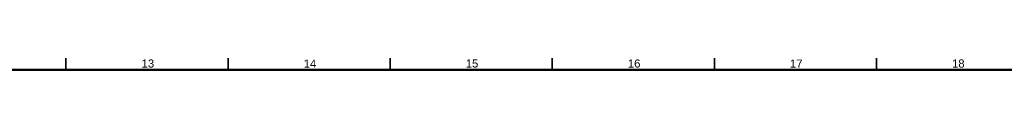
# Model space of a CAD drawing. Header units: millimetres. Extents: x 4 to 1188, y 1 to 840.
# Tile 122 of 123: x 580.22 to 883.95, y 836 to 839.5. Entities that reach past the tile are written whole.
import ezdxf

# ---------------------------------------------------------------- set-up
doc = ezdxf.new("R2010")
doc.units = ezdxf.units.MM
doc.layers.add('256', color=7, linetype='Continuous', true_color=0xffffff)
doc.styles.add('Arial Unicode MS', font='Arial Unicode MS')

msp = doc.modelspace()

# ---------------------------------------------------------------- linework, layer by layer
at = {"layer": '256', "color": 18, "linetype": 'Continuous', "lineweight": 35}
for p, q in [((594.5, 839.5), (594.5, 836)), ((644.5, 839.5), (644.5, 836)), ((694.5, 839.5), (694.5, 836)), ((744.5, 839.5), (744.5, 836)), ((794.5, 839.5), (794.5, 836)), ((844.5, 839.5), (844.5, 836))]:
    msp.add_line(p, q, dxfattribs=at)
at = {"layer": '256', "color": 18, "linetype": 'Continuous', "lineweight": 50}
msp.add_line((23, 836), (1184, 836), dxfattribs=at)

# ---------------------------------------------------------------- texts
at = {"layer": '256', "color": 18, "linetype": 'Continuous', "lineweight": 13, "char_height": 2.5, "attachment_point": 7, "line_spacing_factor": 1.047437, "style": 'Arial Unicode MS'}
for s, insert in [('\\fArial Unicode MS|b0|i0;\\W1.0000;13', (617.8151, 836.6173)), ('\\fArial Unicode MS|b0|i0;\\W1.0000;14', (667.8151, 836.6173)), ('\\fArial Unicode MS|b0|i0;\\W1.0000;15', (717.8151, 836.6173)), ('\\fArial Unicode MS|b0|i0;\\W1.0000;16', (767.8151, 836.6173)), ('\\fArial Unicode MS|b0|i0;\\W1.0000;17', (817.8151, 836.6173)), ('\\fArial Unicode MS|b0|i0;\\W1.0000;18', (867.8151, 836.6173))]:
    msp.add_mtext(s, dxfattribs=dict(at, insert=insert))

doc.saveas('drawing.dxf')
